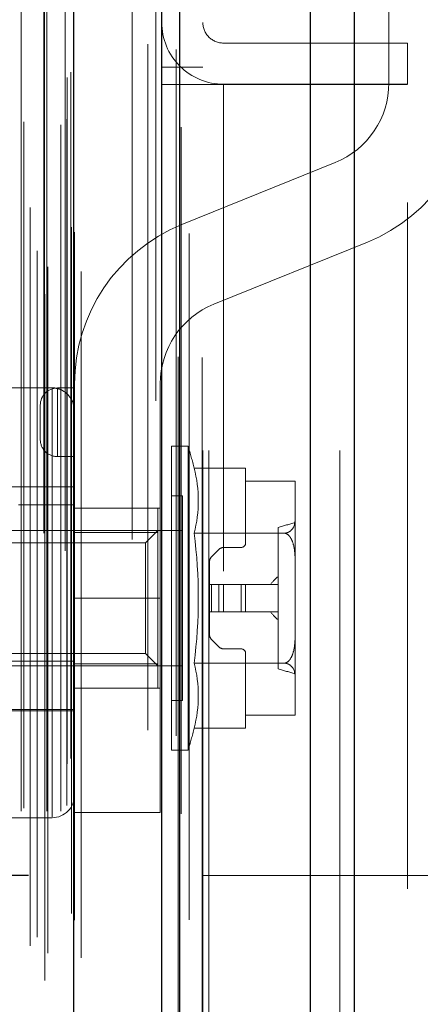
# Model space of a CAD drawing. Header units: inches. Extents: x 0.2 to 10.8, y 0.2 to 8.2.
# Tile 118 of 127: x 5.9135 to 5.9719, y 5.2184 to 5.3618. Entities that reach past the tile are written whole.
import ezdxf

# ---------------------------------------------------------------- set-up
doc = ezdxf.new("R2010")
doc.units = ezdxf.units.IN
doc.header["$MEASUREMENT"] = 0
doc.linetypes.add('HIDDEN', pattern=[0.07500000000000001, 0.05, -0.025])
doc.layers.add('DIMENSIONS', color=140, linetype='Continuous')
doc.styles.add('SLDTEXTSTYLE0', font='TXT', dxfattribs={"width": 0.7})
doc.dimstyles.new('SLDDIMSTYLE0', dxfattribs={"dimtxt": 0.0849609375, "dimasz": 0.13, "dimexe": 0, "dimexo": 0.0625, "dimgap": 0.021240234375, "dimtad": 0, "dimtih": 1, "dimtoh": 1, "dimlfac": 12, "dimrnd": 1e-09, "dimzin": 12, "dimdsep": 46, "dimtxsty": 'SLDTEXTSTYLE0', "dimsah": 1, "dimcen": 0.09, "dimadec": 0, "dimazin": 3, "dimtfac": 1, "dimtofl": 0, "dimtmove": 0, "dimatfit": 3, "dimfxl": 0, "dimfrac": 2, "dimtolj": 1, "dimtzin": 12, "dimarcsym": 0})
doc.dimstyles.new('SLDDIMSTYLE4', dxfattribs={"dimtxt": 0.0849609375, "dimasz": 0.13, "dimexe": 0, "dimexo": 0.0625, "dimgap": 0.021240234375, "dimtad": 0, "dimtih": 1, "dimtoh": 1, "dimdec": 4, "dimlfac": 12, "dimzin": 12, "dimdsep": 46, "dimtxsty": 'SLDTEXTSTYLE0', "dimsah": 1, "dimcen": 0.09, "dimadec": 0, "dimazin": 3, "dimtfac": 1, "dimtdec": 0, "dimtofl": 0, "dimtmove": 0, "dimatfit": 3, "dimfxl": 0, "dimfrac": 2, "dimtolj": 1, "dimtzin": 12, "dimarcsym": 0})

# ---------------------------------------------------------------- blocks, each defined once
blk = doc.blocks.new('_D_15')
at = {"layer": 'DIMENSIONS'}
blk.add_line((6.74210070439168, 5.900738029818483), (5.864340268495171, 5.900738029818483), dxfattribs=at)
for radius, start, end in [(0.9362989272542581, 164.8173961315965, 180), (0.9362989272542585, 205.0000000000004, 220.182603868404)]:
    blk.add_arc((6.925639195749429, 5.900738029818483), radius, start, end, dxfattribs=at)
for points in [[(5.989340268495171, 5.900738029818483), (6.018253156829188, 6.029050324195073), (5.978348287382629, 6.031807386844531)], [(6.077064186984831, 5.505041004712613), (6.122494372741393, 5.38160641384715), (6.157495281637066, 5.400969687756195)]]:
    blk.add_solid(points, dxfattribs=at)
at = {"layer": 'DIMENSIONS', "insert": (5.913641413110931, 5.725418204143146), "char_height": 0.08333333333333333, "attachment_point": 1, "style": 'SLDTEXTSTYLE0'}
blk.add_mtext('25°', dxfattribs=at)
blk = doc.blocks.new('_D_17')
at = {"layer": 'DIMENSIONS'}
for p, q in [((5.914758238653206, 5.237136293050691), (5.462429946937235, 5.237136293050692)), ((5.587429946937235, 5.237136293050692), (5.58742994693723, 4.13229373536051)), ((5.425855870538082, 3.97824279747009), (5.39732577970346, 3.97824279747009)), ((5.39732577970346, 3.97824279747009), (5.39732577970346, 3.843211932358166)), ((5.749004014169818, 3.97824279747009), (5.777534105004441, 3.97824279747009)), ((5.777534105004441, 3.97824279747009), (5.777534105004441, 3.843211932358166)), ((5.39732577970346, 3.843211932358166), (5.425855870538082, 3.843211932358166)), ((5.777534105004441, 3.843211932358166), (5.749004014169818, 3.843211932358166)), ((5.587429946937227, 3.196802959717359), (5.587429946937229, 3.824191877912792)), ((5.914758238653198, 3.196802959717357), (5.462429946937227, 3.196802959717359))]:
    blk.add_line(p, q, dxfattribs=at)
for points in [[(5.587429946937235, 5.237136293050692), (5.567429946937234, 5.107136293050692), (5.607429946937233, 5.107136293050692)], [(5.587429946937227, 3.196802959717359), (5.607429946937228, 3.326802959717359), (5.567429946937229, 3.326802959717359)]]:
    blk.add_solid(points, dxfattribs=at)
at = {"layer": 'DIMENSIONS', "char_height": 0.08333333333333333, "attachment_point": 1, "style": 'SLDTEXTSTYLE0'}
for s, insert in [('24.48', (5.425855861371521, 4.104685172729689)), ('621.9', (5.425855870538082, 3.950634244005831))]:
    blk.add_mtext(s, dxfattribs=dict(at, insert=insert))
blk = doc.blocks.new('_D_18')
at = {"layer": 'DIMENSIONS'}
for p, q in [((5.884174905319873, 5.35238629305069), (5.126569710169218, 5.352386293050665)), ((5.251569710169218, 5.352386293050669), (5.25156971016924, 4.666890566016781)), ((5.089995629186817, 4.536759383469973), (5.061465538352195, 4.536759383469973)), ((5.061465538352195, 4.536759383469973), (5.061465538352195, 4.401728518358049)), ((5.413143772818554, 4.536759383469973), (5.441673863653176, 4.536759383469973)), ((5.441673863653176, 4.536759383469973), (5.441673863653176, 4.401728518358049)), ((5.061465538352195, 4.401728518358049), (5.089995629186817, 4.401728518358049)), ((5.441673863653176, 4.401728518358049), (5.413143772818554, 4.401728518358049)), ((5.25156971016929, 3.081469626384), (5.251569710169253, 4.247677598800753)), ((5.884174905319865, 3.081469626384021), (5.12656971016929, 3.081469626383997))]:
    blk.add_line(p, q, dxfattribs=at)
for points in [[(5.251569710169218, 5.352386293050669), (5.231569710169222, 5.222386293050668), (5.271569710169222, 5.22238629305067)], [(5.25156971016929, 3.081469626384), (5.271569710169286, 3.211469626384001), (5.231569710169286, 3.211469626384)]]:
    blk.add_solid(points, dxfattribs=at)
at = {"layer": 'DIMENSIONS', "char_height": 0.08333333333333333, "attachment_point": 1, "style": 'SLDTEXTSTYLE0'}
for s, insert in [('27.25', (5.089995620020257, 4.663201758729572)), ('692.2', (5.089995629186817, 4.509150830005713)), ('OPENING', (4.989532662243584, 4.355099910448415))]:
    blk.add_mtext(s, dxfattribs=dict(at, insert=insert))

msp = doc.modelspace()

# ---------------------------------------------------------------- linework, layer by layer
at = {"color": 7, "linetype": 'Continuous', "lineweight": 25}
for p, q in [((5.962250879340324, 5.444882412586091), (5.962250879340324, 2.999052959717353)), ((5.955886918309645, 2.999052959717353), (5.955886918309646, 5.443702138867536)), ((5.934174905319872, 2.999052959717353), (5.934174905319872, 5.43446962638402)), ((5.936810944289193, 2.999052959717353), (5.936810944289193, 5.434728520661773)), ((5.921371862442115, 3.02515738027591), (5.921371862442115, 5.408765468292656))]:
    msp.add_line(p, q, dxfattribs=at)
at = {"color": 7, "linetype": 'HIDDEN', "lineweight": 18}
for p, q in [((5.962250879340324, 5.444882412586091), (5.962250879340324, 2.999052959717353)), ((5.962250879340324, 2.999052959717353), (5.962250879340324, 5.444882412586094)), ((5.962250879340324, 2.999052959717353), (5.962250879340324, 5.444882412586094)), ((5.955886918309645, 2.999052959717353), (5.955886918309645, 5.443702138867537)), ((5.960129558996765, 2.999052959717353), (5.960129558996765, 5.443702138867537)), ((5.960129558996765, 2.999052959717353), (5.960129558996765, 5.443702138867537)), ((5.936810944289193, 2.999052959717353), (5.936810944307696, 5.434728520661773)), ((5.940174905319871, 2.999052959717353), (5.940174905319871, 5.43446962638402)), ((5.941053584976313, 2.999052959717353), (5.941053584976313, 5.434728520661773)), ((5.941053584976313, 2.999052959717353), (5.941053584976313, 5.434728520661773)), ((5.936556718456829, 3.012687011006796), (5.936556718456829, 5.42123583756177)), ((5.917146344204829, 3.021823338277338), (5.917146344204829, 5.412099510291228)), ((5.917146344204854, 3.021823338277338), (5.917146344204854, 5.412099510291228)), ((5.922413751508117, 3.02515738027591), (5.922413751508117, 5.408765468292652)), ((5.917062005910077, 5.408005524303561), (5.917062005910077, 3.025917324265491)), ((5.917571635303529, 3.025827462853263), (5.917571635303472, 5.40809538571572)), ((5.915008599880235, 3.026891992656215), (5.915008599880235, 5.40703085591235)), ((5.916000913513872, 3.028146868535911), (5.916000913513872, 5.405776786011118)), ((5.933301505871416, 5.406280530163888), (5.933301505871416, 3.027654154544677)), ((5.921447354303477, 3.030641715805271), (5.921447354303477, 5.403281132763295)), ((5.921474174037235, 3.030851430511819), (5.921474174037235, 5.403071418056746)), ((5.920995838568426, 3.03160536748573), (5.920995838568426, 5.402317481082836)), ((5.920995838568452, 3.03160536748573), (5.920995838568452, 5.402317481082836)), ((5.967302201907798, 5.352610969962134), (5.967302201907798, 5.400873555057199)), ((5.914977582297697, 3.034439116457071), (5.914977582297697, 5.399483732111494)), ((5.929864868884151, 5.394979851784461), (5.929864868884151, 3.038918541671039)), ((5.91365822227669, 5.387414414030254), (5.91365822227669, 3.046508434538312)), ((5.913658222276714, 3.046508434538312), (5.913658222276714, 5.387414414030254)), ((5.91740822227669, 3.046508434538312), (5.91740822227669, 5.387414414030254)), ((5.917408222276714, 5.387414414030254), (5.917408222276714, 3.046508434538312)), ((5.919481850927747, 3.046508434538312), (5.919481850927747, 5.387414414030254)), ((5.919481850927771, 3.046508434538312), (5.919481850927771, 5.387414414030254)), ((5.914074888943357, 3.046925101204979), (5.914074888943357, 5.386997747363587)), ((5.916991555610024, 5.386997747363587), (5.916991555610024, 3.046925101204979)), ((5.920324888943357, 3.047341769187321), (5.920324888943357, 5.386581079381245)), ((5.920324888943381, 3.047341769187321), (5.920324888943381, 5.386581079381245)), ((5.920080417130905, 5.38441975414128), (5.920080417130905, 3.049503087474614)), ((5.920395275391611, 3.053421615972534), (5.920395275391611, 5.380501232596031)), ((5.920395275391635, 3.053421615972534), (5.920395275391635, 5.380501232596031)), ((5.920942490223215, 3.054194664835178), (5.920942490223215, 5.379728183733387)), ((5.920942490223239, 3.054194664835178), (5.920942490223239, 5.379728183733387)), ((5.932134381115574, 3.058285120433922), (5.932134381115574, 5.375637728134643)), ((5.936268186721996, 3.057506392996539), (5.936268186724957, 5.376381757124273)), ((5.970008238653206, 5.358421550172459), (5.943174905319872, 5.358421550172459)), ((5.970008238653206, 5.358421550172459), (5.970008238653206, 5.352421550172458)), ((5.940174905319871, 5.354886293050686), (5.934174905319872, 5.354886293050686)), ((5.934174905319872, 5.352386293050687), (5.940174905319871, 5.352386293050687)), ((5.940174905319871, 5.352386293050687), (5.943174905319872, 5.352386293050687)), ((5.970008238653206, 5.352421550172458), (5.943174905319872, 5.352421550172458)), ((5.943174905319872, 3.081469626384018), (5.943174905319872, 5.352386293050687)), ((5.943174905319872, 3.081469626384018), (5.943174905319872, 5.352386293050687)), ((5.970008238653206, 5.352386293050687), (5.943174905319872, 5.352386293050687)), ((5.943174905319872, 3.08146962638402), (5.943174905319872, 5.352386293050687)), ((5.943174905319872, 3.08146962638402), (5.943174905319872, 5.352386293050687)), ((5.970008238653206, 5.035177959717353), (5.970008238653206, 5.352386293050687)), ((5.937095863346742, 5.331966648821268), (5.959488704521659, 5.341022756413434)), ((5.964175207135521, 5.329434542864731), (5.941782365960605, 5.320378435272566)), ((5.918188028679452, 5.308182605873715), (5.909985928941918, 5.308182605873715)), ((5.918188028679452, 5.308182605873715), (5.918188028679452, 5.245704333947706)), ((5.918968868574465, 5.308165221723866), (5.918968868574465, 5.298165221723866)), ((5.918968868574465, 5.308165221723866), (5.921468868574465, 5.308165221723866)), ((5.918968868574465, 5.298165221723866), (5.918968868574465, 5.308165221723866)), ((5.921468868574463, 5.277540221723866), (5.921468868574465, 5.308790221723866)), ((5.933968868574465, 5.308790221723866), (5.933968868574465, 5.277540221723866)), ((5.916468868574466, 5.305665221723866), (5.916468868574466, 5.300665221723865)), ((5.935576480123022, 5.277541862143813), (5.935576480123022, 5.299687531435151)), ((5.938018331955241, 5.299687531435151), (5.935576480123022, 5.299687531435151)), ((5.938018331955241, 5.277541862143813), (5.938018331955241, 5.299687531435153)), ((5.918968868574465, 5.298165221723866), (5.921468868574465, 5.298165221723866)), ((5.938907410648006, 5.296483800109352), (5.946403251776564, 5.296483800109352)), ((5.946403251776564, 5.296483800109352), (5.946403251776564, 5.294589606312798)), ((5.946403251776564, 5.294589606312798), (5.953620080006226, 5.294589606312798)), ((5.946403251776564, 5.294589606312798), (5.946403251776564, 5.285579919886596)), ((5.953621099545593, 5.294500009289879), (5.953621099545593, 5.294530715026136)), ((5.953621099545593, 5.288996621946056), (5.953621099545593, 5.294500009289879)), ((5.921468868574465, 5.293782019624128), (5.89751873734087, 5.293782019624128)), ((5.937216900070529, 5.292469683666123), (5.935576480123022, 5.292469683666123)), ((5.937216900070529, 5.277541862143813), (5.937216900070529, 5.292469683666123)), ((5.921468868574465, 5.291132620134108), (5.913266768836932, 5.291132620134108)), ((5.921468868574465, 5.290665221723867), (5.933968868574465, 5.290665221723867)), ((5.933607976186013, 5.287108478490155), (5.933607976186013, 5.290665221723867)), ((5.953621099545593, 5.283045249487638), (5.953621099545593, 5.288996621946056)), ((5.937216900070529, 5.287384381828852), (5.904780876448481, 5.287384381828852)), ((5.933607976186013, 5.287108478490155), (5.921468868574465, 5.287108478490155)), ((5.933607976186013, 5.287384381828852), (5.931831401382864, 5.285607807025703)), ((5.933607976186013, 5.267975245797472), (5.933607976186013, 5.287108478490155)), ((5.938907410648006, 5.287012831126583), (5.952044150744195, 5.287012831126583)), ((5.951160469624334, 5.267224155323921), (5.951160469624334, 5.287859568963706)), ((5.931831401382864, 5.285607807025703), (5.884398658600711, 5.285607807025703)), ((5.931831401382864, 5.269475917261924), (5.931831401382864, 5.285607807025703)), ((5.942506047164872, 5.284635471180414), (5.941442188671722, 5.283571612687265)), ((5.945747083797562, 5.284923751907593), (5.943202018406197, 5.284923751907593)), ((5.941153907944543, 5.28287564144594), (5.941153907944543, 5.279510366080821)), ((5.953621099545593, 5.27203847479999), (5.953621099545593, 5.283045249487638)), ((5.941153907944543, 5.275573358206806), (5.941153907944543, 5.279510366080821)), ((5.941153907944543, 5.279510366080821), (5.941442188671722, 5.279510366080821)), ((5.941442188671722, 5.279510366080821), (5.942506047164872, 5.279510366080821)), ((5.941442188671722, 5.275573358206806), (5.941442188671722, 5.279510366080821)), ((5.941442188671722, 5.275573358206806), (5.941442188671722, 5.279510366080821)), ((5.942506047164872, 5.279510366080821), (5.943202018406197, 5.279510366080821)), ((5.942506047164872, 5.275573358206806), (5.942506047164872, 5.279510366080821)), ((5.942506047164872, 5.275573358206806), (5.942506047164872, 5.279510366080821)), ((5.943202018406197, 5.279510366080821), (5.945747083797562, 5.279510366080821)), ((5.943202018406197, 5.275573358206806), (5.943202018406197, 5.279510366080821)), ((5.943202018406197, 5.275573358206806), (5.943202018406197, 5.279510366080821)), ((5.945747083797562, 5.275573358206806), (5.945747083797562, 5.279510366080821)), ((5.945747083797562, 5.279510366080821), (5.946403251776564, 5.279510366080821)), ((5.945747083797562, 5.275573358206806), (5.945747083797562, 5.279510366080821)), ((5.946403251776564, 5.279510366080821), (5.951160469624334, 5.279510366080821)), ((5.946403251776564, 5.275573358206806), (5.946403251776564, 5.279510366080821)), ((5.921468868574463, 5.277540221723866), (5.933968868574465, 5.277540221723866)), ((5.921468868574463, 5.277540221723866), (5.933968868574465, 5.277540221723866)), ((5.921468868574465, 5.246290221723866), (5.921468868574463, 5.277540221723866)), ((5.933968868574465, 5.246290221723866), (5.933968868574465, 5.277540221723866)), ((5.935576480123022, 5.255396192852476), (5.935576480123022, 5.277541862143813)), ((5.937216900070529, 5.262614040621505), (5.937216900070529, 5.277541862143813)), ((5.938018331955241, 5.255396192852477), (5.938018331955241, 5.277541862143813)), ((5.941153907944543, 5.275573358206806), (5.941442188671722, 5.275573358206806)), ((5.941153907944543, 5.275573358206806), (5.941153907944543, 5.272208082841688)), ((5.941442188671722, 5.275573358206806), (5.942506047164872, 5.275573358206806)), ((5.942506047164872, 5.275573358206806), (5.943202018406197, 5.275573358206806)), ((5.943202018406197, 5.275573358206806), (5.945747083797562, 5.275573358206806)), ((5.945747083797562, 5.275573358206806), (5.946403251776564, 5.275573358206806)), ((5.946403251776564, 5.275573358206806), (5.951160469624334, 5.275573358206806)), ((5.941442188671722, 5.271512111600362), (5.942506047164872, 5.270448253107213)), ((5.953621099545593, 5.266087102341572), (5.953621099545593, 5.27203847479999)), ((5.884398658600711, 5.269475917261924), (5.931831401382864, 5.269475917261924)), ((5.931831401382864, 5.269475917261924), (5.933607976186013, 5.267699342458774)), ((5.943202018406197, 5.270159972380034), (5.945747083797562, 5.270159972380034)), ((5.946403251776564, 5.269503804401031), (5.946403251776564, 5.260494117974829)), ((5.918188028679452, 5.268355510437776), (5.909985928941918, 5.268355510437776)), ((5.933607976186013, 5.267975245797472), (5.921468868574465, 5.267975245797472)), ((5.933607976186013, 5.264418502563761), (5.933607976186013, 5.267975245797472)), ((5.938907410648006, 5.268070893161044), (5.952044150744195, 5.268070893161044)), ((5.904780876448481, 5.267699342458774), (5.937216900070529, 5.267699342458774)), ((5.953621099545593, 5.260583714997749), (5.953621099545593, 5.266087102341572)), ((5.933607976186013, 5.264418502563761), (5.921468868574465, 5.264418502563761)), ((5.921468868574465, 5.264415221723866), (5.933968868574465, 5.264415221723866)), ((5.935576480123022, 5.262614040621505), (5.937216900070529, 5.262614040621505)), ((5.89751873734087, 5.2613017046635), (5.921468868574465, 5.2613017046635)), ((5.906377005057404, 5.261137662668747), (5.921468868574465, 5.261137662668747)), ((5.953620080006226, 5.260494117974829), (5.946403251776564, 5.260494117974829)), ((5.946403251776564, 5.260494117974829), (5.946403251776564, 5.258599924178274)), ((5.953621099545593, 5.260553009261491), (5.953621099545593, 5.260583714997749)), ((5.938907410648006, 5.258599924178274), (5.946403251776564, 5.258599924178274)), ((5.935576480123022, 5.255396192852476), (5.938018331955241, 5.255396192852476)), ((5.905064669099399, 5.245553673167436), (5.918188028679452, 5.245553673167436)), ((5.921468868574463, 5.246290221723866), (5.933968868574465, 5.246290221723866)), ((5.964758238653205, 5.237136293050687), (5.940174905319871, 5.237136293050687)), ((5.964758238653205, 4.685302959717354), (5.964758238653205, 5.237136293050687)), ((5.964758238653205, 4.685302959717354), (5.964758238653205, 5.237136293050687)), ((5.967758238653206, 5.237136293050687), (5.964758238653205, 5.237136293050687)), ((5.967758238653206, 4.685302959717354), (5.967758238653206, 5.237136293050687)), ((5.976758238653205, 5.237136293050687), (5.967758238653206, 5.237136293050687))]:
    msp.add_line(p, q, dxfattribs=at)
at = {"color": 7, "linetype": 'HIDDEN', "lineweight": 18, "flags": 128}
for points in [[(5.940063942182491, 3.012626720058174), (5.94006435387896, 4.207430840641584), (5.940063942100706, 5.421291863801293)], [(5.938164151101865, 3.030683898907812), (5.938164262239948, 4.168240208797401), (5.938164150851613, 5.403227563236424)], [(5.936993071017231, 3.046144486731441), (5.936993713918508, 4.168232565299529), (5.936993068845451, 5.387795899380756)], [(5.936993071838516, 3.046127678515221), (5.936993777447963, 4.241982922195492), (5.936993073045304, 5.38779473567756)], [(5.929877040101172, 5.38609302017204), (5.929876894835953, 4.226488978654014), (5.929877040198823, 3.047831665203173)]]:
    msp.add_lwpolyline(points, dxfattribs=at)
at = {"color": 7, "linetype": 'HIDDEN', "lineweight": 18}
for centre, radius, start, end in [((5.943174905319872, 5.361421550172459), 0.009000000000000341, 180, 270.0000000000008), ((5.943174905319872, 5.361421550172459), 0.003000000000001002, 180, 270.0000000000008), ((5.954802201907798, 5.352610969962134), 0.01250000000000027, 292.0193813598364, 0), ((5.954802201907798, 5.352610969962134), 0.02500000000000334, 292.019381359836, 0), ((5.946468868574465, 5.308790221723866), 0.02500000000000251, 112.0193813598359, 180), ((5.946468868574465, 5.308790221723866), 0.01250000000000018, 112.0193813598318, 180), ((5.918968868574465, 5.305665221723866), 0.002499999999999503, 90, 180), ((5.918968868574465, 5.300665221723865), 0.002499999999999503, 180, 270.0000000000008), ((5.864434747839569, 5.277541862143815), 0.07684383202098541, 14.27044514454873, 16.74966025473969), ((5.920476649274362, 5.291748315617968), 0.01902939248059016, 345.5904657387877, 14.40953426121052), ((5.949746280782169, 5.294500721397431), 0.003874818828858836, 359.9894702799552, 1.314429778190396), ((5.951919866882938, 5.294530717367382), 0.001701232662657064, 359.9999211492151, 1.983715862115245), ((5.949746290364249, 5.294500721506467), 0.003874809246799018, 359.9894686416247, 1.31443141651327), ((6.425849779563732, 3.591338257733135), 1.761679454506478, 105.5486179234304, 105.6317027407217), ((5.864434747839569, 5.277541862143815), 0.07507247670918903, 352.752385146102, 7.247614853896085), ((5.945747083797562, 5.285579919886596), 0.0006561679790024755, 270.0000000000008, 0), ((5.943202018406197, 5.283939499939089), 0.0009842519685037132, 90, 135), ((5.942138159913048, 5.28287564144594), 0.0009842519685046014, 135.0000000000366, 180), ((5.942138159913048, 5.272208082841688), 0.000984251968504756, 180, 225.0000000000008), ((5.943202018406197, 5.271144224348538), 0.0009842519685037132, 225.0000000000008, 270.0000000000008), ((5.945747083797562, 5.269503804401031), 0.0006561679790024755, 0, 90), ((5.920476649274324, 5.263335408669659), 0.01902939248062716, 345.5904657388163, 14.4095342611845), ((6.4258492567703, 6.963743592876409), 1.761677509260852, 254.3682972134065, 254.4513821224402), ((5.949746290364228, 5.26058300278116), 0.003874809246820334, 358.6855685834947, 0.0105313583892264), ((5.94974628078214, 5.260583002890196), 0.003874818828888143, 358.6855702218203, 0.01052972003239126), ((5.951919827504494, 5.260553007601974), 0.001701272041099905, 358.0163070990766, 5.588954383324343e-05), ((5.864434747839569, 5.277541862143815), 0.07684383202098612, 343.2503397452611, 345.7295548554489), ((5.918188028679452, 5.248834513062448), 0.003280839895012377, 270.0000000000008, 0)]:
    msp.add_arc(centre, radius, start, end, dxfattribs=at)
for points, knots in [([(5.918188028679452, 5.308182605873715), (5.918632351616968, 5.308182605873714), (5.919068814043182, 5.308088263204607), (5.919872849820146, 5.307731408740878), (5.920238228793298, 5.307467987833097), (5.920835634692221, 5.30682654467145), (5.921072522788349, 5.306443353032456), (5.921387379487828, 5.305624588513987), (5.921468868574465, 5.305183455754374), (5.921468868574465, 5.304739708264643)], [0, 0, 0, 0, 0.25, 0.25, 0.5, 0.5, 0.75, 0.75, 1, 1, 1, 1]), ([(5.952044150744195, 5.287012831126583), (5.952238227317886, 5.287020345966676), (5.952418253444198, 5.287062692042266), (5.952720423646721, 5.28718092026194), (5.952844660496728, 5.287255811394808), (5.953157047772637, 5.287496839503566), (5.953288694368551, 5.287678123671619), (5.953575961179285, 5.288233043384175), (5.953621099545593, 5.288614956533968), (5.953621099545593, 5.288996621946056)], [0, 0, 0, 0, 0.1249999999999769, 0.1249999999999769, 0.2499999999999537, 0.2499999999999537, 0.4999999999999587, 0.4999999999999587, 1, 1, 1, 1]), ([(5.953621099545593, 5.283045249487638), (5.953621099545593, 5.283808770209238), (5.953575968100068, 5.284573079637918), (5.953288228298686, 5.285683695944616), (5.953154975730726, 5.286047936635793), (5.95284590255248, 5.286524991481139), (5.952721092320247, 5.286676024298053), (5.95241846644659, 5.2869130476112), (5.952238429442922, 5.286997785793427), (5.952044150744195, 5.287012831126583)], [0, 0, 0, 0, 0.5000000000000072, 0.5000000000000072, 0.7499999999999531, 0.7499999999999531, 0.8749999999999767, 0.8749999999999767, 1, 1, 1, 1]), ([(5.952044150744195, 5.268070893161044), (5.952238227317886, 5.268085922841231), (5.952418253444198, 5.26817061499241), (5.952720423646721, 5.268407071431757), (5.952844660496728, 5.268556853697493), (5.953157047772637, 5.269038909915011), (5.953288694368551, 5.269401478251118), (5.953575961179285, 5.270511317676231), (5.953621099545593, 5.271275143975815), (5.953621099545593, 5.27203847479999)], [0, 0, 0, 0, 0.1249999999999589, 0.1249999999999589, 0.2499999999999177, 0.2499999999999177, 0.4999999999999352, 0.4999999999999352, 1, 1, 1, 1]), ([(5.921468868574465, 5.268355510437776), (5.921468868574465, 5.268355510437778), (5.921389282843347, 5.268355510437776), (5.921072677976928, 5.268355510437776), (5.920838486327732, 5.268355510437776), (5.919939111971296, 5.268355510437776), (5.919077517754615, 5.268355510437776), (5.918188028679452, 5.268355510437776)], [0, 0, 0, 0, 0.2499999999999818, 0.2499999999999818, 0.4999999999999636, 0.4999999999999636, 1, 1, 1, 1]), ([(5.953621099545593, 5.266087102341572), (5.953621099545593, 5.266468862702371), (5.953575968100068, 5.266851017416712), (5.953288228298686, 5.267406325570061), (5.953154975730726, 5.26758844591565), (5.95284590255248, 5.267826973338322), (5.952721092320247, 5.26790248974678), (5.952418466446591, 5.268021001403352), (5.952238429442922, 5.268063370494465), (5.952044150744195, 5.268070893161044)], [0, 0, 0, 0, 0.5000000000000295, 0.5000000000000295, 0.7500000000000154, 0.7500000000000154, 0.8750000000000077, 0.8750000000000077, 1, 1, 1, 1])]:
    msp.add_open_spline(points, degree=3, knots=knots, dxfattribs=at)
for points in [[(5.94999536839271, 5.279510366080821), (5.950347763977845, 5.279953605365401), (5.950746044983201, 5.280353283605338), (5.951160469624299, 5.280737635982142)], [(5.951160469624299, 5.274346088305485), (5.950746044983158, 5.274730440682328), (5.950347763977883, 5.27513011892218), (5.94999536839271, 5.275573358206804)]]:
    msp.add_open_spline(points, degree=3, dxfattribs=at)

# ---------------------------------------------------------------- dimensions: what is measured, and where the dimension line sits
at = {"layer": 'DIMENSIONS'}
dim = msp.add_angular_dim_2l(base=(5.997546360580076, 6.024428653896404), line1=((6.792100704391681, 5.900738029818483), (6.925639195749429, 5.900738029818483)), line2=((5.955487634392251, 5.448348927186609), (6.925639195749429, 5.900738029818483)), dimstyle='SLDDIMSTYLE4', dxfattribs=at)
dim.commit()
dim.dimension.update_dxf_attribs({"geometry": '_D_15', "text_midpoint": (6.014413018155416, 5.685511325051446), "dimtype": 162})
dim = msp.add_linear_dim(base=(5.25156971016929, 3.081469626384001), p1=(5.934174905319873, 5.352386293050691), p2=(5.934174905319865, 3.081469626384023), angle=90.0000000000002, text='<>\\POPENING', dimstyle='SLDDIMSTYLE0', dxfattribs=at)
dim.commit()
dim.dimension.update_dxf_attribs({"geometry": '_D_18', "text_midpoint": (5.251569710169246, 4.457284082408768), "dimtype": 160})
dim = msp.add_linear_dim(base=(5.587429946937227, 3.196802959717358), p1=(5.964758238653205, 5.237136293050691), p2=(5.964758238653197, 3.196802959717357), angle=90.0000000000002, dimstyle='SLDDIMSTYLE0', dxfattribs=at)
dim.commit()
dim.dimension.update_dxf_attribs({"geometry": '_D_17', "text_midpoint": (5.58742994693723, 3.978242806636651), "dimtype": 160})

doc.saveas('drawing.dxf')
